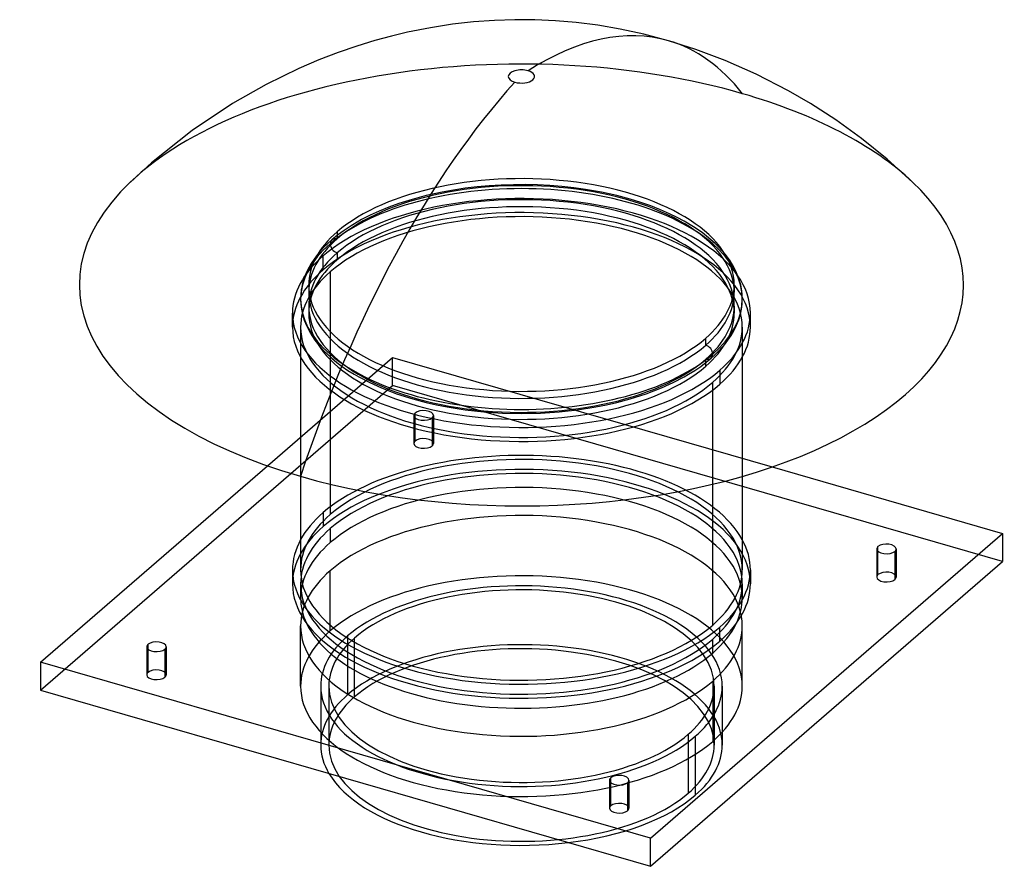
# Model space of a CAD drawing. Header units: millimetres. Extents: x -310 to 298, y -149 to 375.
import ezdxf

# ---------------------------------------------------------------- set-up
doc = ezdxf.new("R2010")
doc.units = ezdxf.units.MM
doc.layers.add('MAIN-1', color=7, linetype='Continuous')
doc.layers.add('MAIN-2', color=7, linetype='Continuous')

msp = doc.modelspace()

# ---------------------------------------------------------------- linework, layer by layer
at = {"layer": 'MAIN-1'}
for p, q in [((-42.67, 371.71), (-56.25, 369.6)), ((-29.54, 373.21), (-42.67, 371.71)), ((-16.71, 374.14), (-29.54, 373.21)), ((-4.16, 374.55), (-16.71, 374.14)), ((8.35, 374.47), (-4.16, 374.55)), ((20.96, 373.89), (8.35, 374.47)), ((33.77, 372.78), (20.96, 373.89)), ((47.14, 371.08), (33.77, 372.78)), ((61.02, 368.71), (47.14, 371.08)), ((-70.39, 366.77), (-80.31, 364.4)), ((-56.25, 369.6), (-70.39, 366.77)), ((75.5, 365.59), (61.02, 368.71)), ((90.73, 361.57), (75.5, 365.59)), ((-90.59, 361.61), (-101.66, 358.22)), ((-80.31, 364.4), (-90.59, 361.61)), ((107.77, 356.17), (90.73, 361.57)), ((-113.18, 354.25), (-125.14, 349.65)), ((-101.66, 358.22), (-113.18, 354.25)), ((125.81, 349.38), (107.77, 356.17)), ((-125.14, 349.65), (-137.53, 344.35)), ((144.86, 340.95), (125.81, 349.38)), ((-137.53, 344.35), (-157.56, 334.58)), ((164.83, 330.65), (144.86, 340.95)), ((-157.56, 334.58), (-178.46, 322.7)), ((178.46, 322.7), (164.83, 330.65)), ((-178.46, 322.7), (-203.35, 306.05)), ((194.1, 312.57), (178.46, 322.7)), ((209.94, 301.14), (194.1, 312.57)), ((-203.35, 306.05), (-228.49, 286.07)), ((225.82, 288.36), (209.94, 301.14)), ((-228.49, 286.07), (-241.55, 274.22)), ((241.56, 274.21), (225.82, 288.36)), ((-297.11, -22.48), (-156.92, 98.92)), ((154.84, 98.2), (297.11, 57.13)), ((-136.4, 92.38), (-136.4, 34.64)), ((136.4, 92.38), (136.4, 34.64)), ((118.13, 0.54), (118.13, 87.56)), ((79.61, -131.23), (297.11, 57.13)), ((297.11, 57.13), (297.11, 39.81)), ((220.2, 46.02), (220.2, 49.02)), ((79.61, -148.56), (297.11, 39.81)), ((-141.4, 34.64), (-141.4, 25.98)), ((141.4, 34.64), (141.4, 25.98)), ((122.46, -9.37), (122.46, -0.71)), ((-230.59, -14.38), (-230.59, -11.38)), ((118.13, -16.78), (118.13, -12.88)), ((79.61, -131.23), (-297.11, -22.48)), ((-297.11, -22.48), (-297.11, -39.81)), ((-297.11, -39.81), (79.61, -148.56)), ((55.2, -96.88), (55.2, -93.88)), ((79.61, -148.56), (79.61, -131.23))]:
    msp.add_line(p, q, dxfattribs=at)
for centre, major_axis, ratio, start_param, end_param in [((-22.85, -31.86), (113.57, 393.43), 0.433013, 0, 0.456088), ((0, 339.48), (-8.16, 0), 0.5, -2.094395, 1.047198), ((0, 339.48), (-8.16, 0), 0.5, 1.047198, 4.18879), ((22.85, 7.71), (113.57, 393.43), 0.433013, 0.719917, 1.479893), ((0, 210.62), (273, 0), 0.5, 2.656884, 4.18879), ((0, 210.62), (273, 0), 0.5, -2.094395, 0.484663), ((0, 34.64), (141.4, 0), 0.5, 2.874868, 3.141591), ((0, 34.64), (141.4, 0), 0.5, -0.000001, 0.266725), ((225.39, 47.52), (-6, 0), 0.5, -0.523599, -0.000094), ((225.39, 47.52), (-6, 0), 0.5, 3.141499, 5.759587), ((225.39, 47.52), (-6, 0), 0.5, -0.000094, 2.617994), ((225.39, 47.52), (-6, 0), 0.5, 2.617994, 3.141499), ((0, 34.64), (141.4, 0), 0.5, 3.141591, 5.759587), ((0, 34.64), (136.4, 0), 0.5, 3.141591, 5.759587), ((0, 34.64), (136.4, 0), 0.5, -0.523599, -0.000001), ((0, 34.64), (141.4, 0), 0.5, -0.523599, -0.000001), ((0, 25.98), (-141.4, 0), 0.5, -0.000001, 2.617994), ((0, 25.98), (-141.4, 0), 0.5, 2.617994, 3.141591), ((0, 17.32), (-136.4, 0), 0.5, 0.232565, 2.617994), ((0, 17.32), (-136.4, 0), 0.5, 2.617994, 2.909027), ((-225.39, -12.88), (-6, 0), 0.5, -0.523599, -0.000094), ((-225.39, -12.88), (-6, 0), 0.5, 3.141499, 5.759587), ((-225.39, -12.88), (-6, 0), 0.5, -0.000094, 2.617994), ((-225.39, -12.88), (-6, 0), 0.5, 2.617994, 3.141499), ((0, -73.61), (-124, 0), 0.5, 0.288607, 1.805788), ((60.39, -95.38), (-6, 0), 0.5, -0.523599, -0.000094), ((60.39, -95.38), (-6, 0), 0.5, -0.000094, 2.617994), ((60.39, -95.38), (-6, 0), 0.5, 3.141499, 5.759587), ((60.39, -95.38), (-6, 0), 0.5, 2.617994, 3.141499)]:
    msp.add_ellipse(centre, major_axis=major_axis, ratio=ratio, start_param=start_param, end_param=end_param, dxfattribs=at)
at = {"layer": 'MAIN-2'}
for p, q in [((-48.97, 268.02), (-58.88, 265.84)), ((-41.92, 269.29), (-48.97, 268.02)), ((-34.72, 270.37), (-41.92, 269.29)), ((-27.39, 271.24), (-34.72, 270.37)), ((-19.96, 271.91), (-27.39, 271.24)), ((-12.51, 272.36), (-19.96, 271.91)), ((-5.01, 272.61), (-12.51, 272.36)), ((2.5, 272.65), (-5.01, 272.61)), ((10.01, 272.47), (2.5, 272.65)), ((17.5, 272.08), (10.01, 272.47)), ((24.93, 271.49), (17.5, 272.08)), ((32.27, 270.68), (24.93, 271.49)), ((39.49, 269.68), (32.27, 270.68)), ((49.37, 267.94), (39.49, 269.68)), ((58.9, 265.84), (49.37, 267.94)), ((-67.48, 263.55), (-75.63, 260.97)), ((-58.88, 265.84), (-67.48, 263.55)), ((67.09, 263.66), (58.9, 265.84)), ((73.66, 261.63), (67.09, 263.66)), ((79.93, 259.45), (73.66, 261.63)), ((-87.9, 256.26), (-93.49, 253.7)), ((-81.94, 258.69), (-87.9, 256.26)), ((-75.63, 260.97), (-81.94, 258.69)), ((85.88, 257.11), (79.93, 259.45)), ((91.48, 254.65), (85.88, 257.11)), ((-100.41, 250.1), (-105.22, 247.26)), ((-98.69, 251.05), (-100.41, 250.1)), ((-93.49, 253.7), (-98.69, 251.05)), ((96.1, 252.41), (91.48, 254.65)), ((100.42, 250.1), (96.1, 252.41)), ((106.3, 246.58), (100.42, 250.1)), ((-113.8, 243.47), (-113.8, 239.14)), ((-109.59, 244.38), (-113.53, 241.48)), ((-105.22, 247.26), (-109.59, 244.38)), ((111.52, 243), (106.3, 246.58)), ((-117.07, 238.59), (-119.64, 236.26)), ((-113.53, 241.48), (-117.07, 238.59)), ((117.04, 238.61), (111.52, 243)), ((119.62, 236.28), (117.04, 238.61)), ((-124.05, 231.7), (-125.92, 229.46)), ((-121.95, 233.97), (-124.05, 231.7)), ((-119.64, 236.26), (-121.95, 233.97)), ((121.94, 233.98), (119.62, 236.28)), ((124.04, 231.7), (121.94, 233.98)), ((125.93, 229.46), (124.04, 231.7)), ((-128.02, 226.67), (-129.82, 223.95)), ((-125.92, 229.46), (-128.02, 226.67)), ((-122.46, 219.99), (-122.46, 228.65)), ((-113.8, 230.48), (-113.8, 226.15)), ((128.82, 225.51), (125.93, 229.46)), ((131.14, 221.68), (128.82, 225.51)), ((-131.14, 221.68), (-132.88, 218.16)), ((-129.82, 223.95), (-131.14, 221.68)), ((132.88, 218.16), (131.14, 221.68)), ((-134.23, 214.72), (-135.2, 211.45)), ((-132.88, 218.16), (-134.23, 214.72)), ((-118.13, 218.74), (-118.13, 68.74)), ((134.23, 214.72), (132.88, 218.16)), ((134.72, 213.19), (134.23, 214.72)), ((135.39, 210.7), (134.72, 213.19)), ((-135.98, 207.61), (-136.29, 204.78)), ((-135.88, 208.23), (-135.98, 207.61)), ((-135.2, 211.45), (-135.88, 208.23)), ((-131.4, 210.62), (-131.4, 206.29)), ((131.4, 210.62), (131.4, 206.29)), ((135.88, 208.23), (135.39, 210.7)), ((136.27, 205.09), (135.88, 208.23)), ((-136.29, 204.78), (-136.4, 201.96)), ((-136.4, 201.96), (-136.27, 198.83)), ((136.4, 201.96), (136.27, 205.09)), ((136.27, 198.83), (136.4, 201.96)), ((-136.27, 198.83), (-135.88, 195.68)), ((-135.88, 195.68), (-135.16, 192.31)), ((-131.4, 197.63), (-131.4, 193.3)), ((131.4, 197.63), (131.4, 193.3)), ((135.2, 192.46), (135.88, 195.68)), ((135.88, 195.68), (136.27, 198.83)), ((-141.4, 184.64), (-141.4, 193.3)), ((-135.16, 192.31), (-134.12, 188.89)), ((-134.12, 188.89), (-132.81, 185.6)), ((132.88, 185.76), (134.23, 189.19)), ((134.23, 189.19), (135.2, 192.46)), ((141.4, 184.64), (141.4, 193.3)), ((-136.4, 184.64), (-136.4, 92.38)), ((-132.81, 185.6), (-131.14, 182.24)), ((131.14, 182.24), (132.88, 185.76)), ((136.4, 184.64), (136.4, 92.38)), ((-131.14, 182.24), (-129.48, 179.42)), ((-129.48, 179.42), (-127.52, 176.54)), ((-127.52, 176.54), (-125.93, 174.46)), ((113.8, 173.44), (113.8, 177.77)), ((125.93, 174.46), (127.52, 176.54)), ((127.52, 176.54), (129.48, 179.42)), ((129.48, 179.42), (131.14, 182.24)), ((-125.93, 174.46), (-124.04, 172.21)), ((-124.04, 172.21), (-121.95, 169.94)), ((121.96, 169.95), (124.05, 172.22)), ((124.05, 172.22), (125.93, 174.46)), ((-156.92, 98.92), (-79.61, 165.88)), ((-121.95, 169.94), (-119.62, 167.64)), ((-119.62, 167.64), (-117.05, 165.31)), ((-117.05, 165.31), (-114.04, 162.83)), ((-79.61, 165.88), (154.84, 98.2)), ((-79.61, 148.56), (-79.61, 165.88)), ((113.8, 160.45), (113.8, 164.78)), ((114.06, 162.84), (117.07, 165.33)), ((117.07, 165.33), (119.64, 167.65)), ((119.64, 167.65), (121.96, 169.95)), ((-114.04, 162.83), (-110.75, 160.35)), ((-110.75, 160.35), (-107.14, 157.88)), ((107.15, 157.88), (110.76, 160.36)), ((110.76, 160.36), (114.06, 162.84)), ((-107.14, 157.88), (-103.22, 155.43)), ((-103.22, 155.43), (-100.42, 153.82)), ((-100.42, 153.82), (-93.74, 150.33)), ((93.74, 150.33), (100.42, 153.82)), ((100.42, 153.82), (103.22, 155.43)), ((103.22, 155.43), (107.15, 157.88)), ((122.46, 157.95), (122.46, 149.29)), ((-297.11, -39.81), (-79.61, 148.56)), ((-93.74, 150.33), (-86.4, 147.02)), ((-86.4, 147.02), (-77.12, 143.45)), ((297.11, 39.81), (-79.61, 148.56)), ((77.12, 143.45), (86.4, 147.02)), ((86.4, 147.02), (93.74, 150.33)), ((118.13, 87.56), (118.13, 150.54)), ((-77.12, 143.45), (-67.09, 140.26)), ((-67.09, 140.26), (-58.9, 138.08)), ((58.9, 138.08), (67.09, 140.26)), ((67.09, 140.26), (77.12, 143.45)), ((-58.9, 138.08), (-52.45, 136.6)), ((-52.45, 136.6), (-45.84, 135.3)), ((-45.84, 135.3), (-34.7, 133.54)), ((34.7, 133.54), (45.84, 135.3)), ((45.84, 135.3), (52.45, 136.6)), ((52.45, 136.6), (58.9, 138.08)), ((-66.39, 130.02), (-66.39, 112.7)), ((-65.59, 114.2), (-65.59, 131.52)), ((-55.2, 128.52), (-55.2, 111.2)), ((-54.39, 130.02), (-54.39, 112.7)), ((-34.7, 133.54), (-23.26, 132.27)), ((-23.26, 132.27), (-11.68, 131.51)), ((-11.68, 131.51), (0, 131.26)), ((0, 131.26), (11.68, 131.51)), ((11.68, 131.51), (23.26, 132.27)), ((23.26, 132.27), (34.7, 133.54)), ((-122.46, 69.99), (-122.46, 61.33)), ((-118.13, 60.08), (-118.13, 51.42)), ((219.39, 47.52), (219.39, 30.2)), ((220.2, 31.7), (220.2, 46.02)), ((230.59, 46.02), (230.59, 28.7)), ((231.39, 47.52), (231.39, 30.2)), ((-118.13, -3.14), (-118.13, 34.1)), ((-136.4, 25.98), (-136.4, 17.32)), ((136.4, 25.98), (136.4, 17.32)), ((-136.4, -37.24), (-136.4, 0)), ((136.4, -37.24), (136.4, 0)), ((-107.39, -6.24), (-107.39, -42.61)), ((-103.06, -43.86), (-103.06, -7.49)), ((118.13, -12.88), (118.13, -8.12)), ((-231.39, -12.88), (-231.39, -30.2)), ((-230.59, -28.7), (-230.59, -14.38)), ((-220.2, -14.38), (-220.2, -31.7)), ((-219.39, -12.88), (-219.39, -30.2)), ((118.13, -34.1), (118.13, -71.34)), ((-124, -37.24), (-124, -73.61)), ((-119, -37.24), (-119, -73.61)), ((119, -37.24), (119, -73.61)), ((124, -37.24), (124, -73.61)), ((103.06, -66.99), (103.06, -103.36)), ((107.39, -104.61), (107.39, -68.24)), ((54.39, -95.38), (54.39, -112.7)), ((55.2, -111.2), (55.2, -96.88)), ((65.59, -96.88), (65.59, -114.2)), ((66.39, -95.38), (66.39, -112.7))]:
    msp.add_line(p, q, dxfattribs=at)
for centre, major_axis, ratio, start_param, end_param in [((-22.85, -31.86), (113.57, 393.43), 0.433013, -0.303888, 0), ((0, 210.62), (273, 0), 0.5, 1.047198, 2.656884), ((0, 210.62), (273, 0), 0.5, 0.484663, 1.047198), ((0, 201.96), (136.4, 0), 0.5, -0.523599, 2.617994), ((0, 210.62), (-131.4, 0), 0.5, 3.141591, 5.759587), ((0, 206.29), (131.4, 0), 0.5, -0.000001, 2.617994), ((0, 193.3), (141.4, 0), 0.5, -0.000001, 2.617994), ((0, 197.63), (-131.4, 0), 0.5, 3.141591, 5.759587), ((0, 193.3), (-131.4, 0), 0.5, 3.141591, 5.759587), ((0, 184.64), (-141.4, 0), 0.5, 3.141591, 5.759587), ((0, 184.64), (-136.4, 0), 0.5, 3.141591, 5.759587), ((0, 210.62), (-131.4, 0), 0.5, -0.523599, -0.000001), ((0, 206.29), (131.4, 0), 0.5, 2.617994, 3.141591), ((-113.8, 234.81), (-3.27, 3.78), 0.75, -0.857072, 0.713724), ((0, 201.96), (136.4, 0), 0.5, 2.617994, 5.759587), ((-113.8, 234.81), (-3.27, 3.78), 0.75, 0.713724, 2.284521), ((0, 193.3), (141.4, 0), 0.5, 2.617994, 3.141591), ((0, 197.63), (-131.4, 0), 0.5, -0.523599, -0.000001), ((0, 193.3), (-131.4, 0), 0.5, -0.523599, -0.000001), ((0, 184.64), (-141.4, 0), 0.5, -0.523599, -0.000001), ((0, 184.64), (-136.4, 0), 0.5, -0.523599, -0.000001), ((0, 210.62), (-131.4, 0), 0.5, -0.000001, 2.617994), ((0, 210.62), (-131.4, 0), 0.5, 2.617994, 3.141591), ((0, 206.29), (131.4, 0), 0.5, 3.141591, 5.759587), ((0, 206.29), (131.4, 0), 0.5, -0.523599, -0.000001), ((0, 197.63), (-131.4, 0), 0.5, -0.000001, 2.617994), ((0, 197.63), (-131.4, 0), 0.5, 2.617994, 3.141591), ((0, 193.3), (141.4, 0), 0.5, 3.141591, 5.759587), ((0, 193.3), (-131.4, 0), 0.5, -0.000001, 2.617994), ((0, 193.3), (-131.4, 0), 0.5, 2.617994, 3.141591), ((0, 193.3), (141.4, 0), 0.5, -0.523599, -0.000001), ((0, 184.64), (-141.4, 0), 0.5, -0.000001, 2.617994), ((0, 184.64), (-136.4, 0), 0.5, -0.000001, 2.617994), ((0, 184.64), (-136.4, 0), 0.5, 2.617994, 3.141591), ((0, 184.64), (-141.4, 0), 0.5, 2.617994, 3.141591), ((113.8, 169.11), (-3.27, 3.78), 0.75, -2.427868, -0.857072), ((113.8, 169.11), (-3.27, 3.78), 0.75, 2.284521, 3.855317), ((-60.39, 130.02), (-6, 0), 0.5, -0.523599, -0.000094), ((-60.39, 130.02), (-6, 0), 0.5, -0.000094, 2.617994), ((-60.39, 130.02), (-6, 0), 0.5, 3.141499, 5.759587), ((-60.39, 130.02), (-6, 0), 0.5, 2.617994, 3.141499), ((-60.39, 112.7), (6, 0), 0.5, -0.000094, 2.617994), ((-60.39, 112.7), (6, 0), 0.5, 2.617994, 3.141499), ((-60.39, 112.7), (6, 0), 0.5, 3.141499, 5.759587), ((-60.39, 112.7), (6, 0), 0.5, -0.523599, -0.000094), ((0, 34.64), (141.4, 0), 0.5, 0.266725, 2.617994), ((0, 34.64), (136.4, 0), 0.5, -0.000001, 2.617994), ((0, 25.98), (-141.4, 0), 0.5, 3.141591, 5.759587), ((0, 25.98), (-136.4, 0), 0.5, 3.141591, 5.759587), ((0, 17.32), (-136.4, 0), 0.5, 3.141591, 5.759587), ((0, 0), (136.4, 0), 0.5, -0.000001, 2.617994), ((0, 34.64), (141.4, 0), 0.5, 2.617994, 2.874868), ((0, 34.64), (136.4, 0), 0.5, 2.617994, 3.141591), ((0, 25.98), (-141.4, 0), 0.5, -0.523599, -0.000001), ((0, 25.98), (-136.4, 0), 0.5, -0.523599, -0.000001), ((0, 17.32), (-136.4, 0), 0.5, -0.523599, -0.000001), ((0, -37.24), (-136.4, 0), 0.5, 3.141591, 5.759587), ((0, 0), (136.4, 0), 0.5, 2.617994, 3.141591), ((225.39, 30.2), (6, 0), 0.5, 2.617994, 3.141499), ((225.39, 30.2), (6, 0), 0.5, -0.000094, 2.617994), ((0, 25.98), (-136.4, 0), 0.5, -0.000001, 2.617994), ((0, -37.24), (124, 0), 0.5, -0.000001, 2.617994), ((0, -37.24), (-119, 0), 0.5, 3.141591, 5.759587), ((0, 25.98), (-136.4, 0), 0.5, 2.617994, 3.141591), ((225.39, 30.2), (6, 0), 0.5, 3.141499, 5.759587), ((225.39, 30.2), (6, 0), 0.5, -0.523599, -0.000094), ((0, 17.32), (-136.4, 0), 0.5, -0.000001, 0.232565), ((0, 17.32), (-136.4, 0), 0.5, 2.909027, 3.141591), ((0, 0), (136.4, 0), 0.5, 3.141591, 5.759587), ((0, -37.24), (-136.4, 0), 0.5, -0.523599, -0.000001), ((0, 0), (136.4, 0), 0.5, -0.523599, -0.000001), ((0, -37.24), (124, 0), 0.5, 2.617994, 3.141591), ((0, -37.24), (-119, 0), 0.5, -0.523599, -0.000001), ((0, -73.61), (-124, 0), 0.5, 3.141591, 5.759587), ((0, -73.61), (119, 0), 0.5, -0.000001, 2.617994), ((-225.39, -30.2), (6, 0), 0.5, 2.617994, 3.141499), ((-225.39, -30.2), (6, 0), 0.5, 3.141499, 5.759587), ((-225.39, -30.2), (6, 0), 0.5, -0.000094, 2.617994), ((-225.39, -30.2), (6, 0), 0.5, -0.523599, -0.000094), ((0, -37.24), (-136.4, 0), 0.5, -0.000001, 2.617994), ((0, -37.24), (124, 0), 0.5, 3.141591, 5.759587), ((0, -37.24), (-119, 0), 0.5, -0.000001, 2.617994), ((0, -37.24), (-119, 0), 0.5, 2.617994, 3.141591), ((0, -37.24), (124, 0), 0.5, -0.523599, -0.000001), ((0, -37.24), (-136.4, 0), 0.5, 2.617994, 3.141591), ((0, -73.61), (-124, 0), 0.5, -0.523599, -0.000001), ((0, -73.61), (119, 0), 0.5, 2.617994, 3.141591), ((0, -73.61), (-124, 0), 0.5, -0.000001, 0.288607), ((0, -73.61), (119, 0), 0.5, 3.141591, 5.759587), ((0, -73.61), (119, 0), 0.5, -0.523599, -0.000001), ((0, -73.61), (-124, 0), 0.5, 2.617994, 3.141591), ((0, -73.61), (-124, 0), 0.5, 1.805788, 2.617994), ((60.39, -112.7), (6, 0), 0.5, -0.000094, 2.617994), ((60.39, -112.7), (6, 0), 0.5, 2.617994, 3.141499), ((60.39, -112.7), (6, 0), 0.5, 3.141499, 5.759587), ((60.39, -112.7), (6, 0), 0.5, -0.523599, -0.000094)]:
    msp.add_ellipse(centre, major_axis=major_axis, ratio=ratio, start_param=start_param, end_param=end_param, dxfattribs=at)

doc.saveas('drawing.dxf')
